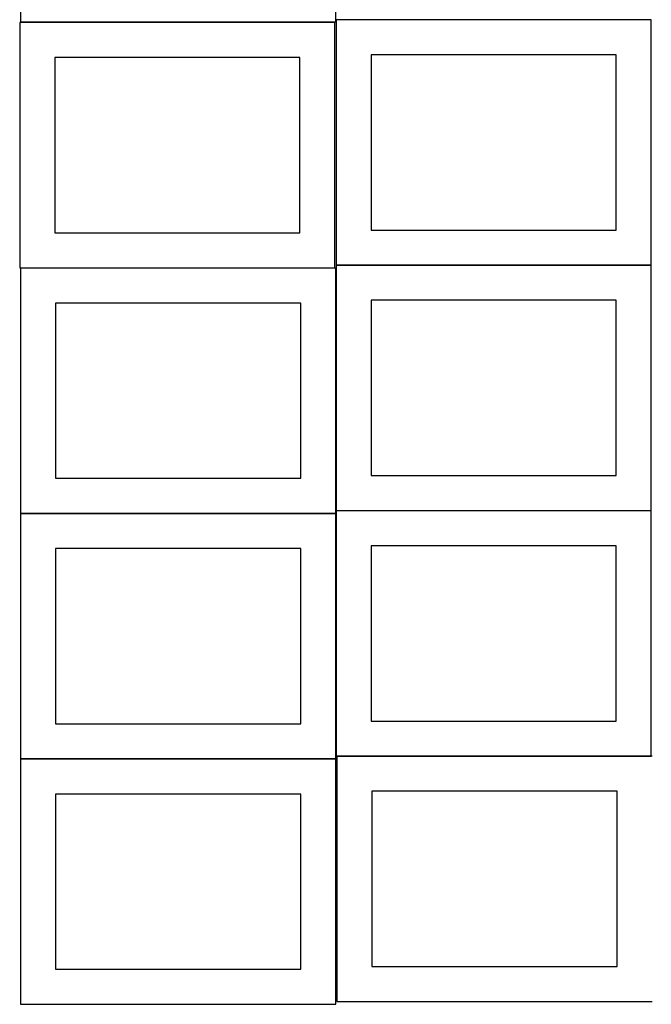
# Model space of a CAD drawing. Header units: millimetres. Extents: x 7 to 1493, y 7 to 2993.
# Tile 1 of 13: x 7 to 908, y 7 to 1411. Entities that reach past the tile are written whole.
import ezdxf

# ---------------------------------------------------------------- set-up
doc = ezdxf.new("R2010")
doc.units = ezdxf.units.MM
doc.layers.add('COMMON', color=5, linetype='CONTINUOUS', true_color=0x0000ff)
doc.layers.add('CUT', color=7, linetype='CONTINUOUS', true_color=0x000000)

msp = doc.modelspace()

# ---------------------------------------------------------------- linework, layer by layer
at = {"layer": 'COMMON'}
for p, q in [((908.049576, 1411.199045), (459.374233, 1411.199045)), ((7.849575, 1057.110116), (456.524735, 1057.110116)), ((457.949576, 710.899043), (457.949576, 1057.010116)), ((458.049576, 1060.999043), (908.049576, 1060.999043)), ((457.849575, 706.910116), (7.849575, 706.910116)), ((457.949576, 360.699042), (457.949576, 706.810115)), ((908.049576, 710.799043), (458.049576, 710.799043)), ((457.849575, 356.710115), (7.849575, 356.710115)), ((908.049576, 360.599042), (459.374233, 360.599042))]:
    msp.add_line(p, q, dxfattribs=at)
at = {"layer": 'CUT'}
for p, q in [((7.83341, 1758.053677), (7.83341, 1408.053677)), ((457.83341, 1408.053677), (457.83341, 1758.053677)), ((456.524735, 1407.210117), (6.524735, 1407.210117)), ((6.524735, 1407.210117), (6.524735, 1057.210117)), ((7.83341, 1408.053677), (457.83341, 1408.053677)), ((456.524735, 1057.210117), (456.524735, 1407.210117)), ((908.049576, 1411.099044), (458.049576, 1411.099044)), ((458.049576, 1411.099044), (458.049576, 1061.099044)), ((908.049576, 1061.099044), (908.049576, 1411.099044)), ((406.524735, 1357.210117), (56.524735, 1357.210117)), ((56.524735, 1357.210117), (56.524735, 1107.210117)), ((406.524735, 1107.210117), (406.524735, 1357.210117)), ((858.049576, 1361.099044), (508.049576, 1361.099044)), ((508.049576, 1361.099044), (508.049576, 1111.099044)), ((858.049576, 1111.099044), (858.049576, 1361.099044)), ((508.049576, 1111.099044), (858.049576, 1111.099044)), ((56.524735, 1107.210117), (406.524735, 1107.210117)), ((6.524735, 1057.210117), (456.524735, 1057.210117)), ((457.849575, 1057.010116), (7.849575, 1057.010116)), ((7.849575, 1057.010116), (7.849575, 707.010116)), ((457.849575, 707.010116), (457.849575, 1057.010116)), ((458.049576, 1061.099044), (908.049576, 1061.099044)), ((908.049576, 1060.899043), (458.049576, 1060.899043)), ((458.049576, 1060.899043), (458.049576, 710.899043)), ((908.049576, 710.899043), (908.049576, 1060.899043)), ((407.849575, 1007.010116), (57.849575, 1007.010116)), ((57.849575, 1007.010116), (57.849575, 757.010116)), ((407.849575, 757.010116), (407.849575, 1007.010116)), ((858.049576, 1010.899043), (508.049576, 1010.899043)), ((508.049576, 1010.899043), (508.049576, 760.899043)), ((858.049576, 760.899043), (858.049576, 1010.899043)), ((508.049576, 760.899043), (858.049576, 760.899043)), ((57.849575, 757.010116), (407.849575, 757.010116)), ((7.849575, 707.010116), (457.849575, 707.010116)), ((457.849575, 706.810115), (7.849575, 706.810115)), ((7.849575, 706.810115), (7.849575, 356.810115)), ((457.849575, 356.810115), (457.849575, 706.810115)), ((458.049576, 710.899043), (908.049576, 710.899043)), ((908.049576, 710.699042), (458.049576, 710.699042)), ((458.049576, 710.699042), (458.049576, 360.699042)), ((908.049576, 360.699042), (908.049576, 710.699042)), ((858.049576, 660.699042), (508.049576, 660.699042)), ((508.049576, 660.699042), (508.049576, 410.699042)), ((858.049576, 410.699042), (858.049576, 660.699042)), ((407.849575, 656.810115), (57.849575, 656.810115)), ((57.849575, 656.810115), (57.849575, 406.810115)), ((407.849575, 406.810115), (407.849575, 656.810115)), ((508.049576, 410.699042), (858.049576, 410.699042)), ((57.849575, 406.810115), (407.849575, 406.810115)), ((7.849575, 356.810115), (457.849575, 356.810115)), ((457.849575, 356.610114), (7.849575, 356.610114)), ((7.849575, 356.610114), (7.849575, 6.610114)), ((457.849575, 6.610114), (457.849575, 356.610114)), ((458.049576, 360.699042), (908.049576, 360.699042)), ((909.374233, 360.499041), (459.374233, 360.499041)), ((459.374233, 360.499041), (459.374233, 10.499041)), ((859.374233, 310.499041), (509.374233, 310.499041)), ((509.374233, 310.499041), (509.374233, 60.499041)), ((859.374233, 60.499041), (859.374233, 310.499041)), ((407.849575, 306.610114), (57.849575, 306.610114)), ((57.849575, 306.610114), (57.849575, 56.610114)), ((407.849575, 56.610114), (407.849575, 306.610114)), ((57.849575, 56.610114), (407.849575, 56.610114)), ((509.374233, 60.499041), (859.374233, 60.499041)), ((7.849575, 6.610114), (457.849575, 6.610114)), ((459.374233, 10.499041), (909.374233, 10.499041))]:
    msp.add_line(p, q, dxfattribs=at)

doc.saveas('drawing.dxf')
